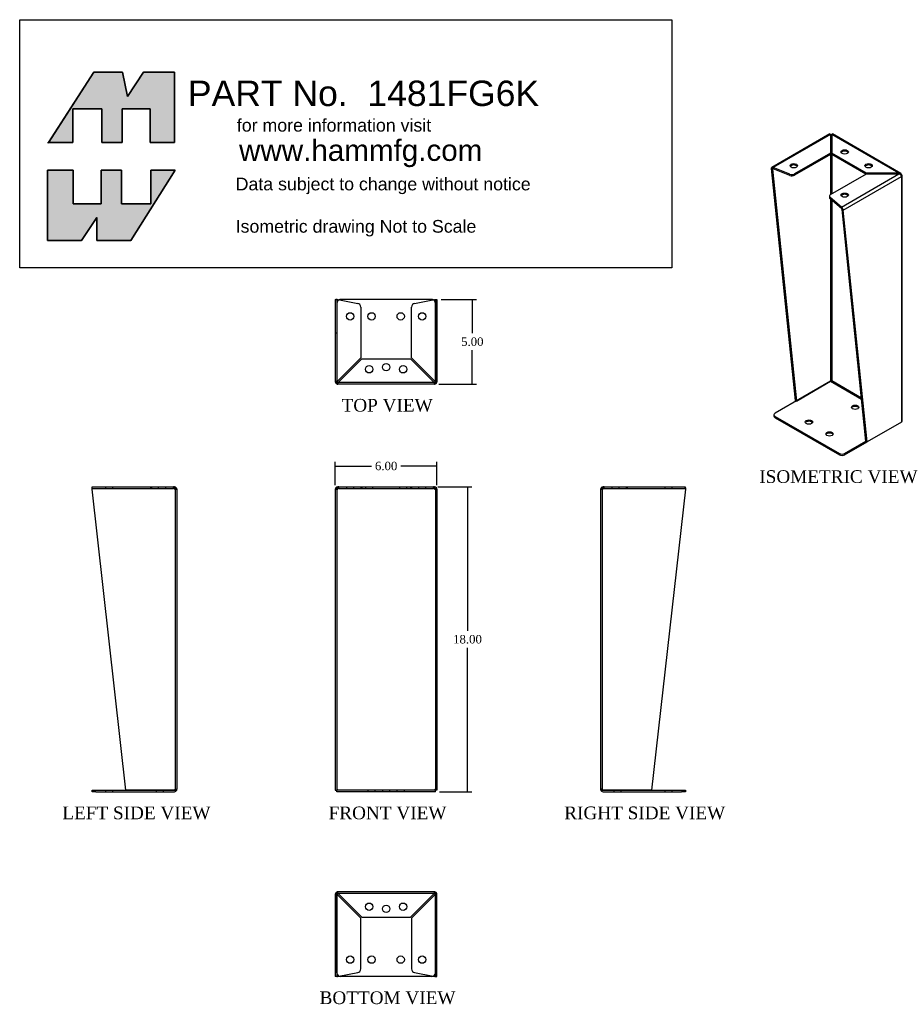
# Model space of a CAD drawing. Header units: inches. Extents: x 0 to 52.1, y 0.3 to 58.4.
import ezdxf
from ezdxf.enums import TextEntityAlignment as Align
from ezdxf.lldxf.tags import DXFTag

# ---------------------------------------------------------------- set-up
doc = ezdxf.new("R2010")
doc.units = ezdxf.units.IN
doc.header["$MEASUREMENT"] = 0
doc.layers.add('COM49136-20', color=7, linetype='Continuous')
doc.layers.add('Default', color=7, linetype='Continuous')
doc.styles.add('SEACAD_Times_New_Roman', font='times.ttf')
tags = doc.linetypes.add('HIDDEN2', pattern=[0.1875, 0.125, -0.0625]).pattern_tags.tags
tags[6:7] = [DXFTag(74, 4), DXFTag(75, 0), DXFTag(340, '0'), DXFTag(46, 0.0), DXFTag(50, 0.0), DXFTag(44, 0.0), DXFTag(45, 0.0)]
tags[4:5] = [DXFTag(74, 4), DXFTag(75, 0), DXFTag(340, '0'), DXFTag(46, 0.0), DXFTag(50, 0.0), DXFTag(44, 0.0), DXFTag(45, 0.0)]
doc.dimstyles.new('ANSI', dxfattribs={"dimtxt": 0.5, "dimasz": 0.5, "dimexe": 0.25, "dimexo": 0.25, "dimgap": 0.25, "dimtad": 0, "dimtih": 1, "dimtoh": 1, "dimzin": 4, "dimdsep": 46, "dimtxsty": 'SEACAD_Times_New_Roman', "dimblk1": '_SE_FILLED', "dimblk2": '_SE_FILLED', "dimsah": 1, "dimcen": 0.25, "dimadec": 0, "dimazin": 0, "dimtfac": 1, "dimtofl": 0, "dimtmove": 0, "dimatfit": 3, "dimfxl": 0, "dimtolj": 1, "dimtzin": 4, "dimarcsym": 0})

# ---------------------------------------------------------------- blocks, each defined once
blk = doc.blocks.new('SG')
at = {"layer": 'Default', "color": 7, "linetype": 'Continuous'}
for p, q in [((12.185, 48.338), (12.185, 52.494)), ((12.185, 52.494), (13.705, 52.494)), ((13.705, 52.494), (13.705, 50.502)), ((15.355, 50.502), (15.355, 52.494)), ((15.355, 52.494), (16.554, 52.494)), ((16.554, 52.494), (16.554, 50.502)), ((19.724, 52.494), (17.111, 48.338)), ((18.289, 50.502), (18.289, 52.494)), ((18.289, 52.494), (19.724, 52.494)), ((13.705, 50.502), (15.355, 50.502)), ((16.554, 50.502), (18.289, 50.502)), ((15.098, 49.688), (14.198, 48.338)), ((15.098, 48.338), (15.098, 49.688)), ((14.198, 48.338), (12.185, 48.338)), ((17.111, 48.338), (15.098, 48.338))]:
    blk.add_line(p, q, dxfattribs=at)
blk = doc.blocks.new('SE')
blk.add_blockref('SG', (0, 0))
blk = doc.blocks.new('SG1')
at = {"layer": 'Default', "color": 7, "linetype": 'Continuous'}
for p, q in [((14.926, 58.277), (12.255, 54.121)), ((16.618, 58.277), (14.926, 58.277)), ((16.918, 56.842), (16.618, 58.277)), ((17.861, 58.277), (16.918, 56.842)), ((19.681, 58.277), (17.861, 58.277)), ((19.681, 54.121), (19.681, 58.277)), ((13.684, 54.121), (13.684, 56.113)), ((13.684, 56.113), (15.397, 56.113)), ((15.397, 56.113), (15.397, 54.121)), ((16.597, 54.121), (16.597, 56.113)), ((16.597, 56.113), (18.246, 56.113)), ((18.246, 56.113), (18.246, 54.121)), ((12.255, 54.121), (13.684, 54.121)), ((15.397, 54.121), (16.597, 54.121)), ((18.246, 54.121), (19.681, 54.121))]:
    blk.add_line(p, q, dxfattribs=at)
blk = doc.blocks.new('SE1')
blk.add_blockref('SG1', (0, 0))
blk = doc.blocks.new('SE2')
at = {"layer": 'COM49136-20', "color": 7, "linetype": 'Continuous'}
for p, q in [((14.825, 33.644), (14.825, 33.731)), ((14.836, 33.787), (19.625, 33.787)), ((19.682, 33.787), (19.625, 33.787)), ((19.682, 33.692), (19.682, 33.787)), ((19.682, 33.731), (19.682, 33.644)), ((19.72, 33.673), (19.795, 33.731)), ((16.822, 15.882), (14.825, 33.644)), ((19.682, 33.644), (19.825, 33.644)), ((19.682, 33.644), (19.682, 33.644)), ((19.825, 33.644), (19.825, 15.93)), ((14.826, 15.787), (14.826, 15.882)), ((14.826, 15.882), (15.046, 15.882)), ((15.046, 15.787), (14.826, 15.787)), ((15.046, 15.882), (19.682, 15.882)), ((15.046, 15.787), (19.682, 15.787)), ((19.682, 15.882), (16.822, 15.882)), ((19.682, 15.882), (19.817, 15.882)), ((19.817, 15.882), (19.682, 15.882))]:
    blk.add_line(p, q, dxfattribs=at)
at = {"layer": 'COM49136-20', "color": 7, "linetype": 'HIDDEN2'}
for p, q in [((14.836, 33.692), (14.836, 33.787)), ((15.607, 33.787), (15.607, 33.692)), ((16.044, 33.692), (16.044, 33.787)), ((18.268, 33.787), (18.268, 33.692)), ((18.325, 33.787), (18.325, 33.692)), ((18.732, 33.787), (18.732, 33.692)), ((19.169, 33.692), (19.169, 33.787)), ((19.625, 33.692), (19.625, 33.787)), ((14.836, 33.692), (19.625, 33.692)), ((19.682, 33.692), (19.625, 33.692)), ((19.73, 33.644), (19.73, 15.93)), ((15.607, 15.882), (15.607, 15.787)), ((16.044, 15.787), (16.044, 15.882)), ((18.607, 15.882), (18.607, 15.787)), ((19.044, 15.787), (19.044, 15.882)), ((19.73, 15.93), (19.825, 15.93))]:
    blk.add_line(p, q, dxfattribs=at)
at = {"layer": 'COM49136-20', "color": 7, "linetype": 'Continuous'}
for centre, radius, start, end in [((19.682, 33.644), 0.143, 37.58384, 90), ((19.682, 33.644), 0.143, 0, 37.58384), ((19.682, 33.644), 0.048, 37.58398, 89.99986), ((19.682, 33.644), 0.048, 0, 37.58384), ((19.682, 15.93), 0.048, 270, 273.28227), ((19.682, 15.93), 0.143, 270, 340.38706), ((19.682, 15.93), 0.143, 340.38706, 0)]:
    blk.add_arc(centre, radius, start, end, dxfattribs=at)
at = {"layer": 'COM49136-20', "color": 7, "linetype": 'HIDDEN2'}
for centre, radius, start, end in [((19.62, 33.581), 0.11, 56.06422, 87.84538), ((19.682, 15.93), 0.048, 273.28227, 0)]:
    blk.add_arc(centre, radius, start, end, dxfattribs=at)
blk.add_ellipse((19.682, 15.93), major_axis=(-0.048, 0), ratio=0.99836, start_param=1.570796, end_param=3.141593, dxfattribs=at)
at = {"layer": 'COM49136-20', "color": 7, "linetype": 'Continuous'}
blk.add_ellipse((19.682, 15.93), major_axis=(-0.143, 0), ratio=0.99836, start_param=2.799282, end_param=3.141593, dxfattribs=at)
for points in [[(14.825, 33.731), (14.827, 33.748), (14.829, 33.762), (14.832, 33.782), (14.834, 33.787), (14.836, 33.787)], [(19.625, 33.787), (19.634, 33.787), (19.644, 33.782), (19.663, 33.762), (19.672, 33.748), (19.682, 33.731)]]:
    blk.add_open_spline(points, degree=3, knots=[0, 0, 0, 0, 0.5, 0.5, 1, 1, 1, 1], dxfattribs=at)
at = {"layer": 'COM49136-20', "color": 7, "linetype": 'HIDDEN2'}
blk.add_open_spline([(14.825, 33.673), (14.827, 33.679), (14.829, 33.684), (14.832, 33.69), (14.834, 33.692), (14.836, 33.692)], degree=3, knots=[0, 0, 0, 0, 0.5, 0.5, 1, 1, 1, 1], dxfattribs=at)
blk = doc.blocks.new('SE3')
at = {"layer": 'COM49136-20', "color": 7, "linetype": 'Continuous'}
for p, q in [((29.285, 33.673), (29.209, 33.731)), ((29.38, 33.787), (29.323, 33.787)), ((29.323, 33.731), (29.323, 33.787)), ((29.323, 33.644), (29.323, 33.731)), ((29.38, 33.787), (34.979, 33.787)), ((35.037, 33.787), (34.979, 33.787)), ((35.037, 33.731), (35.037, 33.787)), ((35.037, 33.731), (35.037, 33.644)), ((35.075, 33.673), (35.15, 33.731)), ((29.18, 33.644), (29.18, 15.882)), ((29.18, 33.644), (29.323, 33.644)), ((35.037, 33.644), (35.18, 33.644)), ((35.18, 33.644), (35.18, 15.882)), ((29.18, 15.882), (29.275, 15.882)), ((29.275, 15.882), (29.323, 15.93)), ((29.275, 15.882), (29.323, 15.93)), ((29.275, 15.787), (29.275, 15.882)), ((35.085, 15.787), (29.275, 15.787)), ((35.085, 15.882), (35.037, 15.93)), ((35.085, 15.882), (35.037, 15.93)), ((35.18, 15.882), (35.085, 15.882)), ((35.085, 15.787), (35.085, 15.882))]:
    blk.add_line(p, q, dxfattribs=at)
at = {"layer": 'COM49136-20', "color": 7, "linetype": 'HIDDEN2'}
for p, q in [((29.38, 33.692), (29.38, 33.787)), ((29.836, 33.787), (29.836, 33.692)), ((30.273, 33.692), (30.273, 33.787)), ((30.68, 33.787), (30.68, 33.692)), ((30.737, 33.787), (30.737, 33.692)), ((30.961, 33.787), (30.961, 33.692)), ((31.398, 33.692), (31.398, 33.787)), ((32.961, 33.787), (32.961, 33.692)), ((33.398, 33.692), (33.398, 33.787)), ((33.622, 33.787), (33.622, 33.692)), ((33.68, 33.787), (33.68, 33.692)), ((34.086, 33.787), (34.086, 33.692)), ((34.523, 33.692), (34.523, 33.787)), ((34.979, 33.692), (34.979, 33.787)), ((29.275, 33.644), (29.275, 15.882)), ((29.38, 33.692), (29.323, 33.692)), ((29.38, 33.692), (34.979, 33.692)), ((35.037, 33.692), (34.979, 33.692)), ((35.085, 33.644), (35.085, 15.882)), ((35.085, 15.882), (29.275, 15.882)), ((31.102, 15.882), (31.102, 15.787)), ((31.539, 15.787), (31.539, 15.882)), ((31.961, 15.882), (31.961, 15.787)), ((32.398, 15.787), (32.398, 15.882)), ((32.82, 15.882), (32.82, 15.787)), ((33.257, 15.787), (33.257, 15.882))]:
    blk.add_line(p, q, dxfattribs=at)
at = {"layer": 'COM49136-20', "color": 7, "linetype": 'Continuous'}
for centre, radius, start, end in [((29.323, 33.644), 0.143, 142.41616, 180), ((29.323, 33.644), 0.143, 90.00005, 142.41611), ((35.037, 33.644), 0.143, 37.58388, 89.99998), ((35.037, 33.644), 0.143, 0, 37.58384), ((29.323, 33.644), 0.048, 142.41616, 180), ((29.323, 33.644), 0.048, 90, 142.41616), ((35.037, 33.644), 0.048, 37.58384, 90), ((35.037, 33.644), 0.048, 0, 37.58384)]:
    blk.add_arc(centre, radius, start, end, dxfattribs=at)
at = {"layer": 'COM49136-20', "color": 7, "linetype": 'HIDDEN2'}
for centre, start, end in [((29.384, 33.581), 92.15471, 123.93569), ((34.975, 33.581), 56.06431, 87.84529)]:
    blk.add_arc(centre, 0.11, start, end, dxfattribs=at)
at = {"layer": 'COM49136-20', "color": 7, "linetype": 'Continuous'}
for points in [[(29.38, 33.787), (29.371, 33.787), (29.361, 33.782), (29.342, 33.762), (29.332, 33.748), (29.323, 33.731)], [(35.037, 33.731), (35.027, 33.748), (35.018, 33.762), (34.999, 33.782), (34.989, 33.787), (34.979, 33.787)]]:
    blk.add_open_spline(points, degree=3, knots=[0, 0, 0, 0, 0.5, 0.5, 1, 1, 1, 1], dxfattribs=at)
blk = doc.blocks.new('SE4')
at = {"layer": 'COM49136-20', "color": 7, "linetype": 'Continuous'}
for p, q in [((44.944, 33.673), (44.869, 33.731)), ((45.04, 33.787), (44.982, 33.787)), ((44.982, 33.692), (44.982, 33.787)), ((44.982, 33.644), (44.982, 33.731)), ((45.04, 33.787), (49.828, 33.787)), ((49.839, 33.731), (49.839, 33.644)), ((44.839, 33.644), (44.839, 15.93)), ((44.839, 33.644), (44.982, 33.644)), ((44.982, 33.644), (44.982, 33.644)), ((49.839, 33.644), (47.842, 15.882)), ((44.982, 15.882), (44.848, 15.882)), ((44.848, 15.882), (44.982, 15.882)), ((47.842, 15.882), (44.982, 15.882)), ((44.982, 15.882), (49.619, 15.882)), ((44.982, 15.787), (49.619, 15.787)), ((49.619, 15.882), (49.839, 15.882)), ((49.839, 15.787), (49.619, 15.787)), ((49.839, 15.882), (49.839, 15.787))]:
    blk.add_line(p, q, dxfattribs=at)
at = {"layer": 'COM49136-20', "color": 7, "linetype": 'HIDDEN2'}
for p, q in [((45.04, 33.692), (45.04, 33.787)), ((45.496, 33.787), (45.496, 33.692)), ((45.933, 33.692), (45.933, 33.787)), ((46.339, 33.787), (46.339, 33.692)), ((46.397, 33.787), (46.397, 33.692)), ((48.621, 33.787), (48.621, 33.692)), ((49.058, 33.692), (49.058, 33.787)), ((49.828, 33.692), (49.828, 33.787)), ((44.934, 33.644), (44.934, 15.93)), ((45.04, 33.692), (44.982, 33.692)), ((45.04, 33.692), (49.828, 33.692)), ((44.934, 15.93), (44.839, 15.93)), ((45.62, 15.882), (45.62, 15.787)), ((46.057, 15.787), (46.057, 15.882)), ((48.62, 15.882), (48.62, 15.787)), ((49.057, 15.787), (49.057, 15.882))]:
    blk.add_line(p, q, dxfattribs=at)
at = {"layer": 'COM49136-20', "color": 7, "linetype": 'Continuous'}
for centre, radius, start, end in [((44.982, 33.644), 0.143, 142.41616, 180), ((44.982, 33.644), 0.143, 90, 142.41616), ((44.982, 33.644), 0.048, 142.41616, 180), ((44.982, 33.644), 0.048, 90.00014, 142.41602), ((44.982, 15.93), 0.143, 180, 199.61294), ((44.982, 15.93), 0.143, 199.61294, 270), ((44.982, 15.93), 0.048, 266.71773, 270)]:
    blk.add_arc(centre, radius, start, end, dxfattribs=at)
at = {"layer": 'COM49136-20', "color": 7, "linetype": 'HIDDEN2'}
for centre, radius, start, end in [((45.044, 33.581), 0.11, 92.15462, 123.93578), ((44.982, 15.93), 0.048, 180, 266.71773)]:
    blk.add_arc(centre, radius, start, end, dxfattribs=at)
at = {"layer": 'COM49136-20', "color": 7, "linetype": 'Continuous'}
blk.add_ellipse((44.982, 15.93), major_axis=(0.143, 0), ratio=0.99836, start_param=3.141593, end_param=3.483903, dxfattribs=at)
at = {"layer": 'COM49136-20', "color": 7, "linetype": 'HIDDEN2'}
blk.add_ellipse((44.982, 15.93), major_axis=(0.048, 0), ratio=0.99836, start_param=3.141593, end_param=4.712389, dxfattribs=at)
at = {"layer": 'COM49136-20', "color": 7, "linetype": 'Continuous'}
for points in [[(44.982, 33.731), (44.992, 33.748), (45.001, 33.762), (45.021, 33.782), (45.03, 33.787), (45.04, 33.787)], [(49.828, 33.787), (49.83, 33.787), (49.832, 33.782), (49.836, 33.762), (49.837, 33.748), (49.839, 33.731)]]:
    blk.add_open_spline(points, degree=3, knots=[0, 0, 0, 0, 0.5, 0.5, 1, 1, 1, 1], dxfattribs=at)
at = {"layer": 'COM49136-20', "color": 7, "linetype": 'HIDDEN2'}
blk.add_open_spline([(49.828, 33.692), (49.83, 33.692), (49.832, 33.69), (49.836, 33.684), (49.837, 33.679), (49.839, 33.673)], degree=3, knots=[0, 0, 0, 0, 0.5, 0.5, 1, 1, 1, 1], dxfattribs=at)
blk = doc.blocks.new('SE5')
at = {"layer": 'COM49136-20', "color": 7, "linetype": 'Continuous'}
for p, q in [((29.18, 9.726), (29.18, 6.866)), ((29.275, 9.861), (29.275, 9.726)), ((29.275, 9.726), (29.275, 9.861)), ((29.275, 9.726), (29.275, 9.726)), ((29.275, 9.726), (29.275, 6.866)), ((29.275, 5.09), (29.275, 9.726)), ((35.037, 9.869), (29.323, 9.869)), ((35.085, 9.861), (35.085, 9.726)), ((35.085, 9.726), (35.085, 9.861)), ((35.085, 9.726), (35.085, 9.726)), ((35.085, 6.866), (35.085, 9.726)), ((35.085, 9.726), (35.085, 5.09)), ((35.18, 6.866), (35.18, 9.726)), ((29.275, 6.866), (29.18, 6.866)), ((29.18, 6.866), (29.18, 4.869)), ((29.275, 6.866), (29.275, 4.869)), ((35.085, 6.866), (35.18, 6.866)), ((35.085, 4.869), (35.085, 6.866)), ((35.18, 4.869), (35.18, 6.866)), ((29.275, 4.869), (29.18, 4.869)), ((29.275, 4.869), (29.285, 4.869)), ((29.323, 4.88), (29.395, 4.893)), ((34.865, 4.87), (29.495, 4.87)), ((34.964, 4.893), (35.037, 4.88)), ((35.075, 4.869), (35.085, 4.869)), ((35.085, 4.869), (35.18, 4.869))]:
    blk.add_line(p, q, dxfattribs=at)
at = {"layer": 'COM49136-20', "color": 7, "linetype": 'HIDDEN2'}
for p, q in [((29.275, 9.726), (29.18, 9.726)), ((29.285, 9.726), (29.275, 9.726)), ((29.323, 9.774), (29.323, 9.869)), ((35.037, 9.774), (29.323, 9.774)), ((29.323, 9.774), (29.323, 9.764)), ((30.68, 8.312), (29.323, 9.669)), ((29.38, 9.726), (30.737, 8.369)), ((33.622, 8.369), (34.979, 9.726)), ((35.037, 9.669), (33.68, 8.312)), ((35.037, 9.774), (35.037, 9.869)), ((35.037, 9.764), (35.037, 9.774)), ((35.085, 9.726), (35.075, 9.726)), ((35.085, 9.726), (35.18, 9.726)), ((30.68, 5.317), (30.68, 8.312)), ((30.737, 8.369), (33.622, 8.369)), ((33.68, 8.312), (33.68, 5.317)), ((29.395, 4.893), (30.5, 5.1)), ((33.859, 5.1), (34.964, 4.893))]:
    blk.add_line(p, q, dxfattribs=at)
for centre in [(31.18, 8.994), (33.18, 8.994), (30.055, 5.869), (34.305, 5.869)]:
    blk.add_circle(centre, 0.218, dxfattribs=at)
at = {"layer": 'COM49136-20', "color": 7, "linetype": 'Continuous'}
for centre in [(32.18, 8.87), (31.321, 5.87), (33.039, 5.87)]:
    blk.add_circle(centre, 0.218, dxfattribs=at)
for centre, radius, start, end in [((29.323, 9.726), 0.143, 109.61294, 180), ((29.323, 9.726), 0.143, 90, 109.61294), ((29.323, 9.726), 0.048, 176.71773, 180), ((35.037, 9.726), 0.143, 70.38706, 90), ((35.037, 9.726), 0.143, 0, 70.38706), ((35.037, 9.726), 0.048, 0, 3.28227), ((29.495, 5.09), 0.22, 180, 270), ((29.392, 4.562), 0.326, 102.32585, 109.28398), ((34.865, 5.09), 0.22, 270, 0), ((34.967, 4.562), 0.326, 70.71602, 77.67415)]:
    blk.add_arc(centre, radius, start, end, dxfattribs=at)
at = {"layer": 'COM49136-20', "color": 7, "linetype": 'HIDDEN2'}
for centre, radius, start, end in [((29.574, 10.304), 0.683, 237.77093, 248.44518), ((29.323, 9.726), 0.048, 90, 176.71773), ((29.575, 9.877), 0.327, 207.45412, 219.54393), ((28.745, 9.475), 0.683, 21.55481, 32.22908), ((29.172, 9.474), 0.327, 50.4561, 62.54584), ((35.615, 9.475), 0.683, 147.77092, 158.44519), ((35.188, 9.474), 0.327, 117.45416, 129.5439), ((35.037, 9.726), 0.048, 3.28227, 90), ((34.786, 10.304), 0.683, 291.55482, 302.22907), ((34.784, 9.877), 0.327, 320.45607, 332.54588), ((30.46, 5.317), 0.22, 280.6113, 0), ((33.9, 5.317), 0.22, 180, 259.3887), ((29.512, 2.283), 2.604, 94.17513, 96.68014), ((34.847, 2.283), 2.604, 83.31986, 85.82487)]:
    blk.add_arc(centre, radius, start, end, dxfattribs=at)
at = {"layer": 'COM49136-20', "color": 7, "linetype": 'Continuous'}
for centre, start_param, end_param in [((29.323, 9.726), 3.141593, 3.483903), ((35.037, 9.726), 2.799282, 3.141593)]:
    blk.add_ellipse(centre, major_axis=(0, -0.143), ratio=0.99836, start_param=start_param, end_param=end_param, dxfattribs=at)
at = {"layer": 'COM49136-20', "color": 7, "linetype": 'HIDDEN2'}
for centre, start_param, end_param in [((29.323, 9.726), 3.141593, 4.712389), ((35.037, 9.726), 1.570796, 3.141593)]:
    blk.add_ellipse(centre, major_axis=(0, -0.048), ratio=0.99836, start_param=start_param, end_param=end_param, dxfattribs=at)
blk = doc.blocks.new('SE6')
at = {"layer": 'COM49136-20', "color": 7, "linetype": 'Continuous'}
for p, q in [((29.18, 44.859), (29.209, 44.859)), ((29.18, 44.859), (29.18, 40.002)), ((29.285, 44.859), (29.209, 44.859)), ((29.323, 44.848), (30.5, 44.628)), ((34.865, 44.858), (29.495, 44.858)), ((33.859, 44.628), (35.037, 44.848)), ((35.075, 44.859), (35.15, 44.859)), ((35.15, 44.859), (35.18, 44.859)), ((35.18, 44.859), (35.18, 40.002)), ((30.68, 44.411), (30.68, 41.416)), ((33.68, 41.416), (33.68, 44.411)), ((30.68, 41.416), (29.323, 40.059)), ((29.38, 40.002), (30.737, 41.359)), ((30.737, 41.359), (33.622, 41.359)), ((33.622, 41.359), (34.979, 40.002)), ((35.037, 40.059), (33.68, 41.416)), ((29.209, 40.002), (29.18, 40.002)), ((29.18, 40.002), (29.18, 40.002)), ((29.285, 40.002), (29.209, 40.002)), ((29.275, 40.002), (29.275, 40.002)), ((29.275, 39.999), (29.275, 40.002)), ((29.275, 40.002), (29.275, 40.002)), ((29.323, 39.964), (29.323, 39.889)), ((29.323, 39.859), (29.323, 39.889)), ((35.037, 39.859), (29.323, 39.859)), ((35.037, 39.964), (35.037, 39.889)), ((35.037, 39.889), (35.037, 39.859)), ((35.075, 40.002), (35.15, 40.002)), ((35.085, 40.002), (35.085, 40.002)), ((35.085, 39.999), (35.085, 40.002)), ((35.085, 40.002), (35.085, 40.002)), ((35.18, 40.002), (35.15, 40.002)), ((35.18, 40.002), (35.18, 40.002))]:
    blk.add_line(p, q, dxfattribs=at)
at = {"layer": 'COM49136-20', "color": 7, "linetype": 'HIDDEN2'}
for p, q in [((29.275, 44.859), (29.275, 40.002)), ((35.085, 44.859), (35.085, 40.002)), ((29.275, 44.638), (29.275, 40.002)), ((35.085, 40.002), (35.085, 44.638)), ((29.275, 42.862), (29.18, 42.862)), ((35.085, 42.862), (35.18, 42.862)), ((29.275, 39.867), (29.275, 40.002)), ((29.275, 39.867), (29.275, 39.999)), ((35.037, 39.954), (29.323, 39.954)), ((35.085, 39.867), (35.085, 40.002)), ((35.085, 39.867), (35.085, 39.999))]:
    blk.add_line(p, q, dxfattribs=at)
at = {"layer": 'COM49136-20', "color": 7, "linetype": 'Continuous'}
for centre in [(30.055, 43.859), (31.321, 43.858), (33.039, 43.858), (34.305, 43.859), (31.18, 40.734), (33.18, 40.734)]:
    blk.add_circle(centre, 0.218, dxfattribs=at)
at = {"layer": 'COM49136-20', "color": 7, "linetype": 'HIDDEN2'}
blk.add_circle((32.18, 40.858), 0.218, dxfattribs=at)
at = {"layer": 'COM49136-20', "color": 7, "linetype": 'Continuous'}
for centre, radius, start, end in [((29.512, 47.445), 2.604, 263.31986, 265.82487), ((29.392, 45.166), 0.326, 250.71602, 257.67415), ((29.495, 44.638), 0.22, 90, 116.93449), ((34.865, 44.638), 0.22, 63.06551, 90), ((34.847, 47.445), 2.604, 274.17513, 276.68014), ((34.967, 45.166), 0.326, 282.32585, 289.28398), ((30.46, 44.411), 0.22, 0, 79.3887), ((33.9, 44.411), 0.22, 100.6113, 180), ((29.323, 40.002), 0.143, 180, 270), ((29.574, 39.424), 0.683, 111.55482, 122.22907), ((29.323, 40.002), 0.048, 180, 270), ((29.575, 39.851), 0.327, 140.45607, 152.54588), ((29.172, 40.254), 0.327, 297.45416, 309.5439), ((28.745, 40.253), 0.683, 327.77092, 338.44519), ((35.188, 40.254), 0.327, 230.4561, 242.54584), ((35.615, 40.253), 0.683, 201.55481, 212.22908), ((34.786, 39.424), 0.683, 57.77093, 68.44518), ((34.784, 39.851), 0.327, 27.45412, 39.54393), ((35.037, 40.002), 0.048, 270, 0), ((35.037, 40.002), 0.143, 270, 0)]:
    blk.add_arc(centre, radius, start, end, dxfattribs=at)
at = {"layer": 'COM49136-20', "color": 7, "linetype": 'HIDDEN2'}
for centre, start, end in [((29.495, 44.638), 116.93449, 180), ((34.865, 44.638), 0, 63.06551)]:
    blk.add_arc(centre, 0.22, start, end, dxfattribs=at)
for centre, start_param, end_param in [((29.323, 40.002), 2.799282, 3.141593), ((35.037, 40.002), 3.141593, 3.483903)]:
    blk.add_ellipse(centre, major_axis=(0, 0.143), ratio=0.99836, start_param=start_param, end_param=end_param, dxfattribs=at)
at = {"layer": 'COM49136-20', "color": 7, "linetype": 'Continuous'}
blk.add_ellipse((35.037, 40.002), major_axis=(0, 0.048), ratio=0.99836, start_param=3.141593, end_param=4.712389, dxfattribs=at)
blk = doc.blocks.new('SE7')
at = {"layer": 'COM49136-20', "color": 7, "linetype": 'Continuous'}
for p, q in [((58.37, 54.63), (54.941, 52.65)), ((58.407, 54.603), (55.021, 52.648)), ((58.407, 54.603), (58.407, 53.495)), ((58.42, 54.549), (58.407, 54.569)), ((58.407, 54.525), (58.413, 54.529)), ((58.413, 54.529), (58.413, 51.049)), ((58.413, 54.529), (58.413, 54.529)), ((58.474, 54.549), (58.488, 54.569)), ((58.481, 54.529), (58.481, 51.088)), ((58.481, 54.529), (58.488, 54.525)), ((58.488, 53.495), (58.488, 54.603)), ((62.447, 52.317), (58.488, 54.603)), ((62.553, 52.304), (58.525, 54.63)), ((58.407, 53.495), (56.289, 52.272)), ((58.407, 53.417), (56.289, 52.194)), ((58.407, 53.495), (58.407, 53.417)), ((60.528, 52.317), (58.488, 53.495)), ((58.488, 53.495), (58.488, 53.417)), ((60.501, 52.255), (58.488, 53.417)), ((54.979, 52.546), (54.912, 52.585)), ((54.912, 52.585), (56.324, 38.898)), ((54.986, 52.566), (54.933, 52.644)), ((54.979, 52.546), (55.021, 52.57)), ((54.979, 52.546), (56.391, 38.859)), ((55.021, 52.57), (55.021, 52.648)), ((56.009, 52.257), (55.021, 52.648)), ((56.009, 52.179), (55.021, 52.57)), ((56.009, 52.179), (56.009, 52.257)), ((56.289, 52.272), (56.289, 52.194)), ((58.41, 51.047), (60.528, 52.27)), ((59.061, 50.315), (62.447, 52.27)), ((59.154, 50.135), (62.589, 52.118)), ((62.447, 52.317), (60.528, 52.317)), ((60.528, 52.317), (60.528, 52.27)), ((60.528, 52.27), (62.447, 52.27)), ((62.447, 52.27), (62.447, 52.317)), ((62.527, 52.234), (62.568, 52.294)), ((62.553, 52.214), (62.589, 52.235)), ((62.589, 52.118), (62.589, 37.616)), ((62.589, 52.118), (62.589, 52.118)), ((62.631, 37.674), (62.631, 52.177)), ((58.346, 50.957), (58.346, 50.88)), ((59.061, 50.315), (58.384, 50.886)), ((58.384, 50.886), (58.384, 50.808)), ((59.061, 50.237), (58.384, 50.808)), ((58.413, 50.784), (58.413, 40.026)), ((58.481, 50.726), (58.481, 40.066)), ((59.061, 50.237), (59.061, 50.315)), ((59.08, 50.202), (59.133, 50.219)), ((59.087, 50.174), (59.154, 50.135)), ((60.5, 36.487), (59.087, 50.174)), ((60.567, 36.448), (59.154, 50.135)), ((58.413, 40.026), (55.135, 38.133)), ((56.391, 38.859), (58.413, 40.026)), ((58.413, 40.026), (60.243, 38.97)), ((58.481, 40.066), (60.235, 39.053)), ((56.391, 38.859), (56.324, 38.898)), ((55.07, 38.044), (55.07, 37.966)), ((55.135, 37.954), (58.932, 35.762)), ((55.135, 37.954), (55.135, 37.876)), ((55.135, 37.876), (58.932, 35.684)), ((62.589, 37.616), (60.567, 36.448)), ((59.243, 35.762), (60.5, 36.487)), ((59.243, 35.684), (60.567, 36.448)), ((60.5, 36.487), (60.567, 36.448)), ((58.932, 35.684), (58.932, 35.762)), ((59.243, 35.762), (59.243, 35.684))]:
    blk.add_line(p, q, dxfattribs=at)
for centre, radius, start, end in [((55.007, 52.538), 0.0347, 66.78031, 126.94877), ((62.484, 52.18), 0.141, 53.57149, 105.09751), ((62.383, 52.015), 0.263, 45.18143, 75.80558), ((58.932, 50.142), 0.216, 20.78595, 53.23075), ((59.006, 50.184), 0.0766, 13.50666, 43.90615)]:
    blk.add_arc(centre, radius, start, end, dxfattribs=at)
for centre, major_axis, ratio, start_param, end_param in [((58.447, 54.509), (0.143, 0), 0.57735, 1.28264, 1.859359), ((58.447, 54.509), (-0.024, 0.0416), 0.57735, 0.129436, 0.785398), ((58.447, 54.509), (0.048, 0), 0.57735, 0.785398, 2.356194), ((58.447, 54.509), (0.024, 0.0416), 0.57735, 5.497787, 6.153749), ((59.243, 53.492), (0.219, 0), 0.57735, 0.312499, 2.829093), ((55.013, 52.527), (-0.071, 0.124), 0.57735, 0.129436, 0.785398), ((55.013, 52.527), (-0.024, 0.0416), 0.57735, 0.129436, 0.785398), ((56.238, 52.675), (0.218, 0), 0.57735, 0.312499, 2.829093), ((60.657, 52.675), (0.218, 0), 0.57735, 0.312499, 2.829093), ((56.133, 52.362), (-0.22, 0), 0.57735, 0.9706, 2.356194), ((56.133, 52.284), (0.22, 0), 0.57735, 4.112193, 5.497787), ((62.488, 52.177), (0.071, 0.124), 0.57735, 5.497787, 6.153749), ((62.488, 52.177), (0.071, -0.124), 0.57735, 0.785398, 1.44136), ((62.488, 52.177), (-0.143, 0), 0.57735, 2.356194, 3.926991), ((58.566, 50.957), (0.22, 0), 0.57735, 2.356194, 3.741789), ((58.566, 50.88), (0.22, 0), 0.57735, 3.141593, 3.741789), ((59.243, 50.94), (-0.219, 0), 0.57735, 3.454092, 5.970686), ((59.053, 50.194), (0.024, -0.0416), 0.57735, 0.785398, 1.44136), ((59.053, 50.194), (0.071, -0.124), 0.57735, 0.785398, 1.44136), ((58.447, 40.046), (-0.048, -0.0277), 0.000711, 3.926581, 5.497377), ((58.447, 40.046), (-0.048, -0.0277), 0.000711, 0.785808, 2.356604), ((59.862, 38.413), (-0.218, 0), 0.57735, 3.454092, 5.970686), ((55.29, 38.044), (0.22, 0), 0.57735, 2.356194, 3.926991), ((55.29, 37.966), (0.22, 0), 0.57735, 3.141593, 3.926991), ((57.133, 37.539), (-0.218, 0), 0.57735, 3.454092, 5.970686), ((62.488, 37.674), (-0.143, 0), 0.57735, 2.356194, 3.141593), ((58.348, 36.838), (-0.218, 0), 0.57735, 3.454092, 5.970686), ((59.088, 35.851), (-0.22, 0), 0.57735, 0.785398, 2.356194), ((59.088, 35.774), (0.22, 0), 0.57735, 3.926991, 5.497787)]:
    blk.add_ellipse(centre, major_axis=major_axis, ratio=ratio, start_param=start_param, end_param=end_param, dxfattribs=at)
for centre, major_axis in [((59.243, 53.569), (0.219, 0)), ((56.238, 52.753), (-0.218, 0)), ((60.657, 52.753), (0.219, 0)), ((59.243, 51.018), (-0.218, 0)), ((59.862, 38.491), (0.219, 0)), ((57.133, 37.617), (0.219, 0)), ((58.348, 36.915), (0.218, 0))]:
    blk.add_ellipse(centre, major_axis=major_axis, ratio=0.57735, dxfattribs=at)
for points, knots in [([(58.37, 54.63), (58.373, 54.632), (58.377, 54.631), (58.389, 54.624), (58.398, 54.615), (58.407, 54.603)], [0.1415704, 0.1415704, 0.1415704, 0.1415704, 0.5, 0.5, 1, 1, 1, 1]), ([(58.418, 54.548), (58.415, 54.546), (58.414, 54.544), (58.41, 54.537), (58.408, 54.532), (58.407, 54.525)], [0.1401534, 0.1401534, 0.1401534, 0.1401534, 0.5, 0.5, 1, 1, 1, 1]), ([(58.477, 54.548), (58.479, 54.546), (58.481, 54.544), (58.485, 54.538), (58.486, 54.532), (58.488, 54.525)], [0.1401445, 0.1401445, 0.1401445, 0.1401445, 0.5, 0.5, 1, 1, 1, 1]), ([(58.525, 54.63), (58.522, 54.632), (58.517, 54.631), (58.505, 54.624), (58.497, 54.615), (58.488, 54.603)], [0.1415906, 0.1415906, 0.1415906, 0.1415906, 0.5, 0.5, 1, 1, 1, 1]), ([(55.021, 52.648), (55.004, 52.656), (54.987, 52.66), (54.957, 52.659), (54.943, 52.653), (54.933, 52.644)], [0, 0, 0, 0, 0.5, 0.5, 1, 1, 1, 1])]:
    blk.add_open_spline(points, degree=3, knots=knots, dxfattribs=at)
blk = doc.blocks.new('_SE_FILLED')
at = {"color": 0}
blk.add_line((0, 0), (-1, 0), dxfattribs=at)
blk.add_solid([(0, 0), (-1, -0.1665), (-1, 0.1665), (0, 0)], dxfattribs=at)
blk = doc.blocks.new('*D17')
at = {"layer": 'Default', "color": 0, "linetype": 'Continuous', "lineweight": -2}
for p, q in [((24.677, 30.851), (26.679, 30.851)), ((26.429, 30.351), (26.429, 22.357)), ((26.429, 13.351), (26.429, 21.346)), ((24.783, 12.851), (26.679, 12.851))]:
    blk.add_line(p, q, dxfattribs=at)
at = {"layer": 'Defpoints', "color": 0, "linetype": 'Continuous'}
for p in [(24.427, 30.851), (24.533, 12.851), (26.429, 12.851)]:
    blk.add_point(p, dxfattribs=at)
at = {"layer": 'Default', "color": 0, "linetype": 'Continuous', "lineweight": -2, "xscale": 0.5, "yscale": 0.5, "zscale": 0.5}
for p, rotation in [((26.429, 30.851), 90), ((26.429, 12.851), 270)]:
    blk.add_blockref('_SE_FILLED', p, dxfattribs=dict(at, rotation=rotation))
at = {"layer": 'Default', "color": 0, "linetype": 'Continuous', "insert": (26.429, 21.851), "char_height": 0.5, "attachment_point": 5, "style": 'SEACAD_Times_New_Roman'}
blk.add_mtext('\\A1;\\A1;18.00', dxfattribs=at)
blk = doc.blocks.new('*D18')
at = {"layer": 'Default', "color": 0, "linetype": 'Continuous', "lineweight": -2}
for p, q in [((18.628, 30.958), (18.628, 32.333)), ((19.128, 32.083), (20.761, 32.083)), ((24.128, 32.083), (22.495, 32.083)), ((24.628, 30.958), (24.628, 32.333))]:
    blk.add_line(p, q, dxfattribs=at)
at = {"layer": 'Defpoints', "color": 0, "linetype": 'Continuous'}
for p in [(24.628, 32.083), (18.628, 30.708), (24.628, 30.708)]:
    blk.add_point(p, dxfattribs=at)
at = {"layer": 'Default', "color": 0, "linetype": 'Continuous', "lineweight": -2, "xscale": 0.5, "yscale": 0.5, "zscale": 0.5, "rotation": 180}
blk.add_blockref('_SE_FILLED', (18.628, 32.083), dxfattribs=at)
at = {"layer": 'Default', "color": 0, "linetype": 'Continuous', "lineweight": -2, "xscale": 0.5, "yscale": 0.5, "zscale": 0.5}
blk.add_blockref('_SE_FILLED', (24.628, 32.083), dxfattribs=at)
at = {"layer": 'Default', "color": 0, "linetype": 'Continuous', "insert": (21.628, 32.083), "char_height": 0.5, "attachment_point": 5, "style": 'SEACAD_Times_New_Roman'}
blk.add_mtext('\\A1;\\A1;6.00', dxfattribs=at)
blk = doc.blocks.new('*D19')
at = {"layer": 'Default', "color": 0, "linetype": 'Continuous', "lineweight": -2}
for p, q in [((24.878, 41.924), (26.964, 41.924)), ((26.714, 41.424), (26.714, 39.929)), ((26.714, 37.424), (26.714, 38.919)), ((24.735, 36.924), (26.964, 36.924))]:
    blk.add_line(p, q, dxfattribs=at)
at = {"layer": 'Defpoints', "color": 0, "linetype": 'Continuous'}
for p in [(24.628, 41.924), (26.714, 41.924), (24.485, 36.924)]:
    blk.add_point(p, dxfattribs=at)
at = {"layer": 'Default', "color": 0, "linetype": 'Continuous', "lineweight": -2, "xscale": 0.5, "yscale": 0.5, "zscale": 0.5}
for p, rotation in [((26.714, 41.924), 90), ((26.714, 36.924), 270)]:
    blk.add_blockref('_SE_FILLED', p, dxfattribs=dict(at, rotation=rotation))
at = {"layer": 'Default', "color": 0, "linetype": 'Continuous', "insert": (26.714, 39.424), "char_height": 0.5, "attachment_point": 5, "style": 'SEACAD_Times_New_Roman'}
blk.add_mtext('\\A1;\\A1;5.00', dxfattribs=at)

msp = doc.modelspace()

# ---------------------------------------------------------------- hatches: boundary and pattern name
at = {"layer": 'Default', "linetype": 'Continuous'}
for points in [[(6.066, 55.341), (4.374, 55.341), (1.703, 51.186), (3.132, 51.186), (3.132, 53.178), (4.845, 53.178), (4.845, 51.186), (6.045, 51.186), (6.045, 53.178), (7.694, 53.178), (7.694, 51.186), (9.129, 51.186), (9.129, 55.341), (7.308, 55.341), (6.366, 53.906)], [(4.802, 47.567), (3.153, 47.567), (3.153, 49.558), (1.632, 49.558), (1.632, 45.403), (3.646, 45.403), (4.545, 46.753), (4.545, 45.403), (6.559, 45.403), (9.172, 49.558), (7.737, 49.558), (7.737, 47.567), (6.002, 47.567), (6.002, 49.558), (4.802, 49.558)]]:
    msp.add_hatch(color=7, dxfattribs=at).paths.add_polyline_path(points)

# ---------------------------------------------------------------- linework, layer by layer
at = {"layer": 'Default', "color": 7, "linetype": 'Continuous'}
for p, q in [((0, 58.445), (38.486, 58.445)), ((0, 43.784), (0, 58.445)), ((38.486, 58.445), (38.486, 43.784)), ((4.374, 55.341), (1.675, 51.143)), ((6.066, 55.341), (4.374, 55.341)), ((6.366, 53.906), (6.066, 55.341)), ((7.308, 55.341), (6.366, 53.906)), ((9.129, 55.341), (7.308, 55.341)), ((9.129, 51.186), (9.129, 55.341)), ((3.132, 53.178), (4.845, 53.178)), ((3.132, 51.186), (3.132, 53.178)), ((4.845, 53.178), (4.845, 51.186)), ((6.045, 53.178), (7.694, 53.178)), ((6.045, 51.186), (6.045, 53.178)), ((7.694, 53.178), (7.694, 51.186)), ((1.632, 51.186), (3.132, 51.186)), ((4.845, 51.186), (6.045, 51.186)), ((7.694, 51.186), (9.129, 51.186)), ((1.632, 49.558), (3.153, 49.558)), ((1.632, 45.403), (1.632, 49.558)), ((3.153, 49.558), (3.153, 47.567)), ((4.802, 49.558), (6.002, 49.558)), ((4.802, 47.567), (4.802, 49.558)), ((6.002, 49.558), (6.002, 47.567)), ((9.172, 49.558), (6.559, 45.403)), ((7.737, 49.558), (9.172, 49.558)), ((7.737, 47.567), (7.737, 49.558)), ((3.153, 47.567), (4.802, 47.567)), ((6.002, 47.567), (7.737, 47.567)), ((4.545, 46.753), (3.646, 45.403)), ((4.545, 45.403), (4.545, 46.753)), ((3.646, 45.403), (1.632, 45.403)), ((6.559, 45.403), (4.545, 45.403)), ((38.486, 43.784), (0, 43.784))]:
    msp.add_line(p, q, dxfattribs=at)
for points in [[(6.066, 55.341), (6.366, 53.906), (7.308, 55.341), (9.129, 55.341), (9.129, 51.186), (7.694, 51.186), (7.694, 53.178), (6.045, 53.178), (6.045, 51.186), (4.845, 51.186), (4.845, 53.178), (3.132, 53.178), (3.132, 51.186), (1.703, 51.186), (4.374, 55.341), (6.066, 55.341)], [(6.066, 55.341), (6.366, 53.906), (7.308, 55.341), (9.129, 55.341), (9.129, 51.186), (7.694, 51.186), (7.694, 53.178), (6.045, 53.178), (6.045, 51.186), (4.845, 51.186), (4.845, 53.178), (3.132, 53.178), (3.132, 51.186), (1.703, 51.186), (4.374, 55.341), (6.066, 55.341)], [(6.066, 55.341), (6.366, 53.906), (7.308, 55.341), (9.129, 55.341), (9.129, 51.186), (7.694, 51.186), (7.694, 53.178), (6.045, 53.178), (6.045, 51.186), (4.845, 51.186), (4.845, 53.178), (3.132, 53.178), (3.132, 51.186), (1.703, 51.186), (4.374, 55.341), (6.066, 55.341)], [(6.066, 55.341), (6.366, 53.906), (7.308, 55.341), (9.129, 55.341), (9.129, 51.186), (7.694, 51.186), (7.694, 53.178), (6.045, 53.178), (6.045, 51.186), (4.845, 51.186), (4.845, 53.178), (3.132, 53.178), (3.132, 51.186), (1.703, 51.186), (4.374, 55.341), (6.066, 55.341)], [(6.066, 55.341), (6.366, 53.906), (7.308, 55.341), (9.129, 55.341), (9.129, 51.186), (7.694, 51.186), (7.694, 53.178), (6.045, 53.178), (6.045, 51.186), (4.845, 51.186), (4.845, 53.178), (3.132, 53.178), (3.132, 51.186), (1.703, 51.186), (4.374, 55.341), (6.066, 55.341)], [(4.802, 47.567), (3.153, 47.567), (3.153, 49.558), (1.632, 49.558), (1.632, 45.403), (3.646, 45.403), (4.545, 46.753), (4.545, 45.403), (6.559, 45.403), (9.172, 49.558), (7.737, 49.558), (7.737, 47.567), (6.002, 47.567), (6.002, 49.558), (4.802, 49.558), (4.802, 47.567)], [(4.802, 47.567), (3.153, 47.567), (3.153, 49.558), (1.632, 49.558), (1.632, 45.403), (3.646, 45.403), (4.545, 46.753), (4.545, 45.403), (6.559, 45.403), (9.172, 49.558), (7.737, 49.558), (7.737, 47.567), (6.002, 47.567), (6.002, 49.558), (4.802, 49.558), (4.802, 47.567)], [(4.802, 47.567), (3.153, 47.567), (3.153, 49.558), (1.632, 49.558), (1.632, 45.403), (3.646, 45.403), (4.545, 46.753), (4.545, 45.403), (6.559, 45.403), (9.172, 49.558), (7.737, 49.558), (7.737, 47.567), (6.002, 47.567), (6.002, 49.558), (4.802, 49.558), (4.802, 47.567)], [(4.802, 47.567), (3.153, 47.567), (3.153, 49.558), (1.632, 49.558), (1.632, 45.403), (3.646, 45.403), (4.545, 46.753), (4.545, 45.403), (6.559, 45.403), (9.172, 49.558), (7.737, 49.558), (7.737, 47.567), (6.002, 47.567), (6.002, 49.558), (4.802, 49.558), (4.802, 47.567)], [(4.802, 47.567), (3.153, 47.567), (3.153, 49.558), (1.632, 49.558), (1.632, 45.403), (3.646, 45.403), (4.545, 46.753), (4.545, 45.403), (6.559, 45.403), (9.172, 49.558), (7.737, 49.558), (7.737, 47.567), (6.002, 47.567), (6.002, 49.558), (4.802, 49.558), (4.802, 47.567)]]:
    msp.add_lwpolyline(points, dxfattribs=at)

# ---------------------------------------------------------------- block references
for name in ['SE1', 'SE']:
    msp.add_blockref(name, (-10.552, -2.935))
at = {"layer": 'Default'}
for name in ['SE7', 'SE6', 'SE2', 'SE3', 'SE4', 'SE5']:
    msp.add_blockref(name, (-10.552, -2.935), dxfattribs=at)

# ---------------------------------------------------------------- texts
at = {"layer": 'Default', "color": 7, "linetype": 'Continuous', "style": 'SEACAD_Times_New_Roman'}
for s, p in [('TOP VIEW', (18.997, 36.049)), ('ISOMETRIC VIEW', (43.652, 31.837)), ('LEFT SIDE VIEW', (2.516, 11.976)), ('FRONT VIEW', (18.233, 11.976)), ('RIGHT SIDE VIEW', (32.14, 11.976)), ('BOTTOM VIEW', (17.7, 1.059))]:
    msp.add_text(s, height=0.75, dxfattribs=at).set_placement(p, align=Align.TOP_LEFT)
at = {"layer": 'Default', "attachment_point": 1}
for s, insert, char_height, width in [('{\\fArial|b0||i0||c0|p34;\\C7;\\H1.5;\\W1.;PART No.  1481FG6K}', (9.928, 54.847), 1.5, 28.24358), ('{\\fArial|b0||i0||c0|p34;\\C7;\\H0.75;\\W1.;for more information visit}', (12.817, 52.586), 0.75, 11.54348), ('{\\fArial|b0||i0||c0|p34;\\C7;\\H1.25;\\W1.;www.hammfg.com}', (12.947, 51.356), 1.25, 14.56522), ('{\\fArial|b0||i0||c0|p34;\\C7;\\H0.75;\\W1.;Data subject to change without notice\\P}{\\fArial|b0||i0||c0|p34;\\C7;\\H0.75;\\W1.;\\P}{\\fArial|b0||i0||c0|p34;\\C7;\\H0.75;\\W1.;Isometric drawing Not to Scale}', (12.745, 49.116), 0.75, 17.51087)]:
    msp.add_mtext(s, dxfattribs=dict(at, insert=insert, char_height=char_height, width=width))

# ---------------------------------------------------------------- dimensions: what is measured, and where the dimension line sits
at = {"layer": 'Default', "color": 7, "linetype": 'Continuous'}
for base, p1, p2, angle, picture, middle, dimtype in [((26.714, 41.924), (24.485, 36.924), (24.628, 41.924), 90, '*D19', (26.714, 39.424), 160), ((24.628, 32.083), (18.628, 30.708), (24.628, 30.708), 0, '*D18', (21.628, 32.083), 161), ((26.429, 12.851), (24.427, 30.851), (24.533, 12.851), 90, '*D17', (26.429, 21.851), 160)]:
    dim = msp.add_linear_dim(base=base, p1=p1, p2=p2, angle=angle, text='\\A1;<>', dimstyle='ANSI', dxfattribs=at)
    dim.commit()
    dim.dimension.update_dxf_attribs({"geometry": picture, "text_midpoint": middle, "dimtype": dimtype})

doc.saveas('drawing.dxf')
